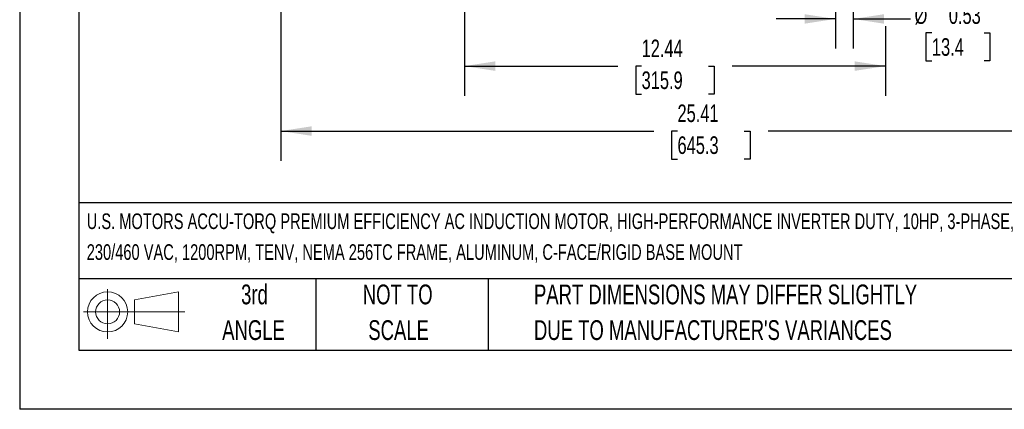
# Model space of a CAD drawing. Header units: inches. Extents: x 0 to 77, y 0 to 59.5.
# Tile 1 of 17: x 0 to 29.1, y 0 to 11.5. Entities that reach past the tile are written whole.
import ezdxf

# ---------------------------------------------------------------- set-up
doc = ezdxf.new("R2010")
doc.units = ezdxf.units.IN
doc.header["$LTSCALE"] = 7
doc.header["$MEASUREMENT"] = 0
doc.linetypes.add('CENTERX2', pattern=[0.8, 0.5, -0.1, 0.1, -0.1])
doc.layers.add('DIMENSIONS', color=140, linetype='Continuous', lineweight=25)
doc.layers.add('TEXT', color=140, linetype='Continuous', lineweight=25)
doc.layers.add('SLD-DEFPOINTS', color=7, linetype='Continuous')
doc.styles.add('SLDTEXTSTYLE0', font='TXT', dxfattribs={"width": 0.7})
doc.dimstyles.new('SLDDIMSTYLE1', dxfattribs={"dimtxt": 0.518519, "dimasz": 0.91, "dimexe": 0, "dimexo": 0.0625, "dimgap": 0.12963, "dimtad": 0, "dimtih": 1, "dimtoh": 1, "dimrnd": 1e-09, "dimdsep": 46, "dimtxsty": 'SLDTEXTSTYLE0', "dimsah": 1, "dimcen": 0.09, "dimadec": 0, "dimazin": 2, "dimtfac": 1, "dimtmove": 0, "dimatfit": 0, "dimfxl": 0, "dimfrac": 2, "dimtolj": 1, "dimtzin": 12, "dimarcsym": 0})
doc.dimstyles.new('SLDDIMSTYLE3', dxfattribs={"dimtxt": 0.518519, "dimasz": 0.91, "dimexe": 0, "dimexo": 0.0625, "dimgap": 0.12963, "dimtad": 0, "dimtih": 1, "dimtoh": 1, "dimrnd": 1e-09, "dimzin": 12, "dimdsep": 46, "dimtxsty": 'SLDTEXTSTYLE0', "dimsah": 1, "dimcen": 0.09, "dimadec": 0, "dimazin": 3, "dimtfac": 1, "dimtofl": 0, "dimtmove": 0, "dimatfit": 3, "dimfxl": 0, "dimfrac": 2, "dimtolj": 1, "dimtzin": 12, "dimarcsym": 0})

# ---------------------------------------------------------------- blocks, each defined once
blk = doc.blocks.new('Block11')
at = {"color": 7, "linetype": 'Continuous', "lineweight": 18}
for p, q in [((0.713, 1.464), (0.713, 0)), ((1.51, 1.148), (2.804, 1.387)), ((2.804, 1.387), (2.804, 0.202)), ((1.51, 0.44), (1.51, 1.148)), ((0, 0.794), (2.997, 0.794)), ((1.51, 0.44), (2.804, 0.202))]:
    blk.add_line(p, q, dxfattribs=at)
for radius in [0.593, 0.354]:
    blk.add_circle((0.713, 0.794), radius, dxfattribs=at)
blk = doc.blocks.new('Block12')
at = {"layer": 'SLD-DEFPOINTS'}
blk.add_blockref('Block11', (0, 0), dxfattribs=at)
blk = doc.blocks.new('SW_NOTE_0')
at = {"layer": 'TEXT', "color": 0, "linetype": 'CENTERX2', "lineweight": 18, "char_height": 0.462, "attachment_point": 1, "style": 'SLDTEXTSTYLE0'}
for s, insert in [('U.S. MOTORS ACCU-TORQ PREMIUM EFFICIENCY AC INDUCTION MOTOR, HIGH-PERFORMANCE INVERTER DUTY, 10HP, 3-PHASE,', (0, 0.596)), ('230/460 VAC, 1200RPM, TENV, NEMA 256TC FRAME, ALUMINUM, C-FACE/RIGID BASE MOUNT', (0, -0.314))]:
    blk.add_mtext(s, dxfattribs=dict(at, insert=insert))
blk = doc.blocks.new('SW_NOTE_0_3')
at = {"layer": 'TEXT', "color": 0, "linetype": 'CENTERX2', "lineweight": 18, "char_height": 0.58333, "attachment_point": 1, "style": 'SLDTEXTSTYLE0'}
for s, insert in [('PART DIMENSIONS MAY DIFFER SLIGHTLY', (0, 0.752)), ("DUE TO MANUFACTURER'S VARIANCES", (0, -0.301))]:
    blk.add_mtext(s, dxfattribs=dict(at, insert=insert))
blk = doc.blocks.new('SW_NOTE_0_4')
at = {"layer": 'TEXT', "color": 0, "linetype": 'CENTERX2', "lineweight": 18, "char_height": 0.5833, "attachment_point": 2, "style": 'SLDTEXTSTYLE0'}
for s, insert in [('NOT TO', (1.449, 0.752)), ('SCALE', (1.476, -0.301))]:
    blk.add_mtext(s, dxfattribs=dict(at, insert=insert))
blk = doc.blocks.new('SW_NOTE_0_5')
at = {"layer": 'TEXT', "color": 0, "linetype": 'CENTERX2', "lineweight": 18, "char_height": 0.5833, "attachment_point": 2, "style": 'SLDTEXTSTYLE0'}
for s, insert in [('3rd', (0.638, 0.752)), ('ANGLE', (0.611, -0.301))]:
    blk.add_mtext(s, dxfattribs=dict(at, insert=insert))
blk = doc.blocks.new('_D_18')
at = {"layer": 'DIMENSIONS'}
for p, q in [((24.092, 15.016), (24.092, 14.024)), ((24.618, 15.016), (24.618, 10.647)), ((24.092, 13.604), (24.092, 12.753)), ((24.092, 12.333), (24.092, 10.647)), ((24.092, 11.522), (22.342, 11.522)), ((24.618, 11.522), (26.316, 11.522)), ((26.943, 11.109), (26.769, 11.109)), ((26.769, 11.109), (26.769, 10.285)), ((28.484, 11.109), (28.658, 11.109)), ((28.658, 11.109), (28.658, 10.285)), ((26.769, 10.285), (26.943, 10.285)), ((28.658, 10.285), (28.484, 10.285))]:
    blk.add_line(p, q, dxfattribs=at)
for points in [[(24.092, 11.522), (23.182, 11.662), (23.182, 11.382)], [(24.618, 11.522), (25.528, 11.382), (25.528, 11.662)]]:
    blk.add_solid(points, dxfattribs=at)
at = {"layer": 'DIMENSIONS', "char_height": 0.5185, "attachment_point": 1, "style": 'SLDTEXTSTYLE0'}
for s, insert in [('4X', (27.266, 12.719)), ('%%c', (26.432, 11.894)), ('0.53', (27.442, 11.894)), ('13.4', (26.943, 10.953))]:
    blk.add_mtext(s, dxfattribs=dict(at, insert=insert))
blk = doc.blocks.new('_D_22')
at = {"layer": 'DIMENSIONS'}
for p, q in [((7.712, 19.76), (7.712, 7.338)), ((33.119, 19.714), (33.119, 16.806)), ((33.119, 16.386), (33.119, 7.338)), ((7.712, 8.213), (18.726, 8.213)), ((19.429, 8.212), (19.255, 8.212)), ((19.255, 8.212), (19.255, 7.388)), ((21.401, 8.212), (21.576, 8.212)), ((21.576, 8.212), (21.576, 7.388)), ((33.119, 8.213), (22.104, 8.213)), ((19.255, 7.388), (19.429, 7.388)), ((21.576, 7.388), (21.401, 7.388))]:
    blk.add_line(p, q, dxfattribs=at)
for points in [[(7.712, 8.213), (8.622, 8.073), (8.622, 8.353)], [(33.119, 8.213), (32.209, 8.353), (32.209, 8.073)]]:
    blk.add_solid(points, dxfattribs=at)
at = {"layer": 'DIMENSIONS', "char_height": 0.5185, "attachment_point": 1, "style": 'SLDTEXTSTYLE0'}
for s, insert in [('25.41', (19.429, 8.997)), ('645.3', (19.429, 8.056))]:
    blk.add_mtext(s, dxfattribs=dict(at, insert=insert))
blk = doc.blocks.new('_D_23')
at = {"layer": 'DIMENSIONS'}
for p, q in [((13.136, 14.268), (13.136, 9.255)), ((25.574, 14.268), (25.574, 11.732)), ((25.574, 11.312), (25.574, 9.255)), ((13.136, 10.13), (17.666, 10.13)), ((18.369, 10.129), (18.195, 10.129)), ((18.195, 10.129), (18.195, 9.304)), ((20.341, 10.129), (20.515, 10.129)), ((20.515, 10.129), (20.515, 9.304)), ((25.574, 10.13), (21.044, 10.13)), ((18.195, 9.304), (18.369, 9.304)), ((20.515, 9.304), (20.341, 9.304))]:
    blk.add_line(p, q, dxfattribs=at)
for points in [[(13.136, 10.13), (14.046, 9.99), (14.046, 10.27)], [(25.574, 10.13), (24.664, 10.27), (24.664, 9.99)]]:
    blk.add_solid(points, dxfattribs=at)
at = {"layer": 'DIMENSIONS', "char_height": 0.5185, "attachment_point": 1, "style": 'SLDTEXTSTYLE0'}
for s, insert in [('12.44', (18.369, 10.913)), ('315.9', (18.369, 9.972))]:
    blk.add_mtext(s, dxfattribs=dict(at, insert=insert))

msp = doc.modelspace()

# ---------------------------------------------------------------- linework, layer by layer
at = {"color": 7, "linetype": 'Continuous'}
for p in [(0.000681, 59.500737), (77.000681, 0.000737)]:
    msp.add_line(p, (0.000681, 0.000737), dxfattribs=at)
at = {"layer": 'TEXT'}
for p, q in [((1.75, 57.75), (1.75, 1.75)), ((75.25, 6.097746), (1.75, 6.097746)), ((75.25, 3.85), (1.75, 3.85)), ((8.75, 3.85), (8.75, 1.75)), ((13.83785, 3.85), (13.83785, 1.75)), ((1.75, 1.75), (75.25, 1.75))]:
    msp.add_line(p, q, dxfattribs=at)

# ---------------------------------------------------------------- block references
at = {"layer": 'SLD-DEFPOINTS'}
msp.add_blockref('Block12', (1.884471, 2.081771), dxfattribs=at)
at = {"layer": 'TEXT', "linetype": 'CENTERX2', "lineweight": 18}
for name, p in [('SW_NOTE_0', (1.980392, 5.186344)), ('SW_NOTE_0_5', (6.296513, 2.931034)), ('SW_NOTE_0_4', (9.716546, 2.931034)), ('SW_NOTE_0_3', (15.190354, 2.931034))]:
    msp.add_blockref(name, p, dxfattribs=at)

# ---------------------------------------------------------------- dimensions: what is measured, and where the dimension line sits
at = {"layer": 'DIMENSIONS'}
dim = msp.add_linear_dim(base=(33.118716, 8.213177), p1=(7.711667, 20.110429), p2=(33.118717, 20.064195), angle=359.9999995, dimstyle='SLDDIMSTYLE3', dxfattribs=at)
dim.commit()
dim.dimension.update_dxf_attribs({"geometry": '_D_22', "text_midpoint": (20.415191, 8.213177), "dimtype": 160})
dim = msp.add_linear_dim(base=(24.618179, 11.521735), p1=(24.091754, 15.365695), p2=(24.618179, 15.365695), text='4X\\P%%c <>', dimstyle='SLDDIMSTYLE1', dxfattribs=at)
dim.commit()
dim.dimension.update_dxf_attribs({"geometry": '_D_18', "text_midpoint": (27.713703, 11.521735), "dimtype": 160})
dim = msp.add_linear_dim(base=(25.573967, 10.129675), p1=(13.135967, 14.617695), p2=(25.573967, 14.617695), dimstyle='SLDDIMSTYLE3', dxfattribs=at)
dim.commit()
dim.dimension.update_dxf_attribs({"geometry": '_D_23', "text_midpoint": (19.354967, 10.129675), "dimtype": 160})

doc.saveas('drawing.dxf')
